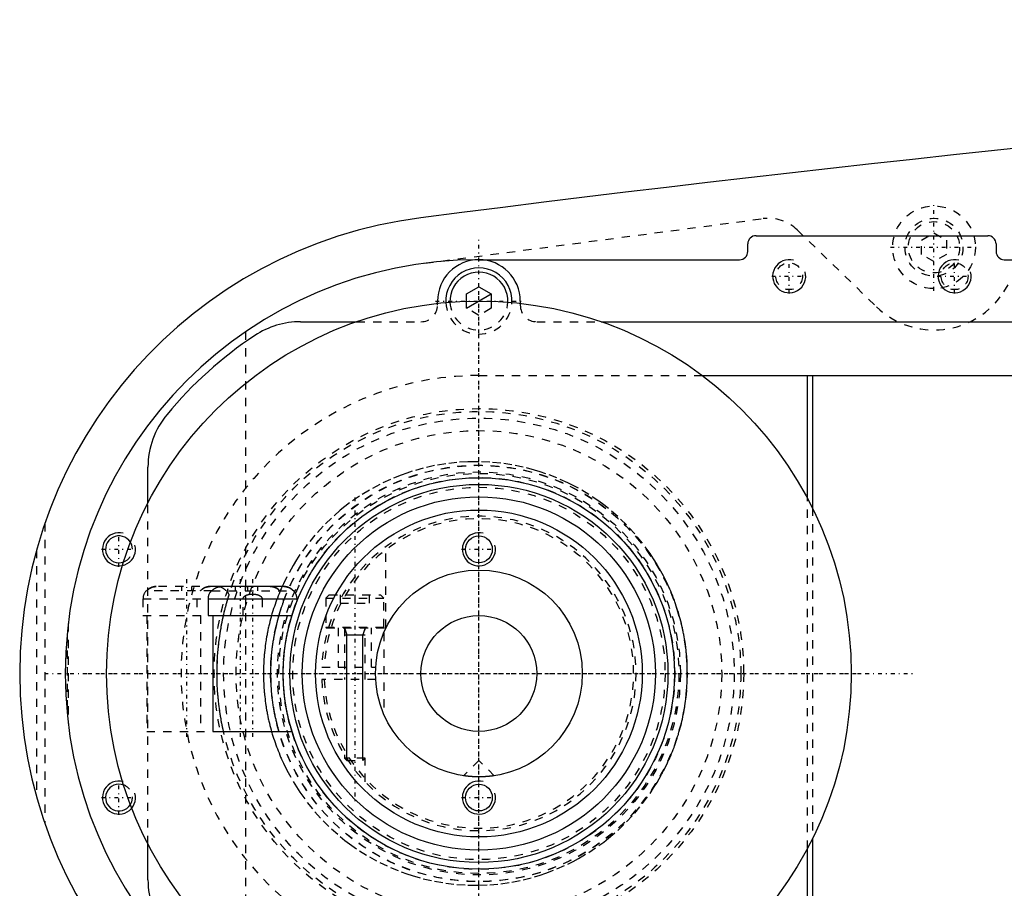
# Model space of a CAD drawing. Extents: x -1055 to 156, y -125 to 125.
# Tile 2 of 7: x -1055 to -936, y -26 to 79. Entities that reach past the tile are written whole.
import ezdxf

# ---------------------------------------------------------------- set-up
doc = ezdxf.new("R2010")
doc.units = 0
doc.linetypes.add('CENTER', pattern=[1.5, 0.45, -0.5, 0.05, -0.5])
doc.linetypes.add('DASHED', pattern=[2, 1, -1])
for name, color, linetype in [('AM_0', 7, 'CONTINUOUS'), ('AM_10', 7, 'CONTINUOUS'), ('AM_3', 7, 'DASHED'), ('AM_7', 7, 'CENTER')]:
    doc.layers.add(name, color=color, linetype=linetype)

msp = doc.modelspace()

# ---------------------------------------------------------------- linework, layer by layer
at = {"layer": 'AM_0', "color": 7, "linetype": 'CONTINUOUS'}
for p, q in [((-966.5, 52.9), (-938.5, 52.9)), ((-967.5, 51), (-967.5, 51.9)), ((-937.5, 51.9), (-937.5, 51)), ((-1000, 50), (-968.5, 50)), ((-936.5, 50), (-830, 50)), ((-1001.5, 45.87), (-1000, 46.73)), ((-1000, 46.73), (-998.5, 45.87)), ((-1001.5, 44.97), (-1001.5, 45.87)), ((-998.5, 45.87), (-998.5, 44.97)), ((-1005, 44.72), (-1005, 45)), ((-995, 45), (-995, 44.72)), ((-1021.56, 42.5), (-1014.79, 42.5)), ((-985.21, 42.5), (-867, 42.5)), ((-973, 36), (-901.33, 36)), ((-960.3, 21.18), (-960.3, 36)), ((-959.7, 36), (-959.7, 20.03)), ((-1040, 20.62), (-1040, 24.92)), ((-1032.26, 10), (-1032.34, 10)), ((-1023.58, 10.5), (-1031.12, 10.5)), ((-1022.36, 10), (-1022.44, 10)), ((-1032.73, 9), (-1032.73, 7)), ((-1032.73, 9), (-1021.98, 9)), ((-1021.98, 8.74), (-1021.98, 9)), ((-1032.73, 7), (-1022.59, 7)), ((-1032.15, 7), (-1032.15, -7)), ((-1032.15, -7), (-1022.59, -7)), ((-959.7, -20.03), (-959.7, -36)), ((-1040, -24.92), (-1040, -20.62)), ((-960.3, -36), (-960.3, -21.18))]:
    msp.add_line(p, q, dxfattribs=at)
for points in [[(-1032.26, 10, 0), (-1032.24, 10.02, 0), (-1032.21, 10.06, 0), (-1032.17, 10.1, 0), (-1032.15, 10.11, 0), (-1032.13, 10.13, 0), (-1032.08, 10.17, 0), (-1032.04, 10.2, 0), (-1031.99, 10.23, 0), (-1031.94, 10.27, 0), (-1031.89, 10.3, 0), (-1031.87, 10.31, 0), (-1031.84, 10.32, 0), (-1031.79, 10.35, 0), (-1031.74, 10.37, 0), (-1031.69, 10.39, 0), (-1031.64, 10.41, 0), (-1031.59, 10.43, 0), (-1031.56, 10.44, 0), (-1031.54, 10.44, 0), (-1031.48, 10.46, 0), (-1031.43, 10.47, 0), (-1031.4, 10.48, 0)], [(-1022.44, 10, 0), (-1022.46, 10.03, 0), (-1022.51, 10.07, 0), (-1022.56, 10.12, 0), (-1022.59, 10.14, 0), (-1022.62, 10.17, 0), (-1022.68, 10.21, 0), (-1022.74, 10.25, 0), (-1022.8, 10.29, 0), (-1022.86, 10.33, 0), (-1022.93, 10.36, 0), (-1022.96, 10.37, 0), (-1022.99, 10.38, 0), (-1023.05, 10.41, 0), (-1023.12, 10.43, 0), (-1023.19, 10.45, 0), (-1023.26, 10.47, 0), (-1023.33, 10.48, 0), (-1023.37, 10.49, 0), (-1023.41, 10.49, 0), (-1023.48, 10.5, 0), (-1023.55, 10.5, 0), (-1023.58, 10.5, 0)], [(-1023.3, 10.48, 0), (-1023.27, 10.47, 0), (-1023.22, 10.46, 0), (-1023.16, 10.44, 0), (-1023.14, 10.44, 0), (-1023.11, 10.43, 0), (-1023.06, 10.41, 0), (-1023.01, 10.39, 0), (-1022.96, 10.37, 0), (-1022.91, 10.35, 0), (-1022.86, 10.32, 0), (-1022.83, 10.31, 0), (-1022.81, 10.3, 0), (-1022.76, 10.27, 0), (-1022.71, 10.23, 0), (-1022.66, 10.2, 0), (-1022.62, 10.17, 0), (-1022.57, 10.13, 0), (-1022.55, 10.11, 0), (-1022.53, 10.1, 0), (-1022.49, 10.06, 0), (-1022.46, 10.02, 0), (-1022.44, 10, 0)], [(-1000, -12.5, 0), (-1000.01, -12.5, 0), (-1000.04, -12.5, 0), (-1000.07, -12.5, 0), (-1000.08, -12.5, 0), (-1000.1, -12.5, 0), (-1000.12, -12.5, 0), (-1000.15, -12.5, 0), (-1000.18, -12.5, 0), (-1000.2, -12.5, 0), (-1000.23, -12.5, 0), (-1000.25, -12.5, 0), (-1000.26, -12.5, 0), (-1000.29, -12.5, 0), (-1000.31, -12.5, 0), (-1000.34, -12.5, 0), (-1000.37, -12.49, 0), (-1000.4, -12.49, 0), (-1000.41, -12.49, 0), (-1000.42, -12.49, 0), (-1000.45, -12.49, 0), (-1000.48, -12.49, 0), (-1000.49, -12.49, 0), (-1000.51, -12.49, 0), (-1000.53, -12.49, 0), (-1000.56, -12.49, 0), (-1000.57, -12.49, 0), (-1000.59, -12.49, 0), (-1000.61, -12.48, 0), (-1000.64, -12.48, 0), (-1000.67, -12.48, 0), (-1000.69, -12.48, 0), (-1000.72, -12.48, 0), (-1000.73, -12.48, 0), (-1000.74, -12.48, 0), (-1000.77, -12.48, 0), (-1000.8, -12.47, 0), (-1000.82, -12.47, 0), (-1000.85, -12.47, 0), (-1000.87, -12.47, 0), (-1000.88, -12.47, 0), (-1000.9, -12.47, 0), (-1000.92, -12.47, 0), (-1000.94, -12.46, 0), (-1000.97, -12.46, 0), (-1000.99, -12.46, 0), (-1001.01, -12.46, 0), (-1001.03, -12.46, 0), (-1001.04, -12.46, 0), (-1001.06, -12.45, 0), (-1001.08, -12.45, 0), (-1001.1, -12.45, 0), (-1001.13, -12.45, 0), (-1001.15, -12.45, 0), (-1001.16, -12.45, 0), (-1001.17, -12.45, 0), (-1001.19, -12.44, 0), (-1001.21, -12.44, 0), (-1001.23, -12.44, 0), (-1001.25, -12.44, 0), (-1001.27, -12.44, 0), (-1001.28, -12.43, 0), (-1001.29, -12.43, 0), (-1001.31, -12.43, 0), (-1001.33, -12.43, 0), (-1001.34, -12.43, 0), (-1001.34, -12.43, 0), (-1001.36, -12.43, 0), (-1001.38, -12.42, 0), (-1001.39, -12.42, 0), (-1001.4, -12.42, 0), (-1001.41, -12.42, 0), (-1001.43, -12.42, 0), (-1001.45, -12.42, 0), (-1001.46, -12.41, 0), (-1001.48, -12.41, 0), (-1001.49, -12.41, 0), (-1001.5, -12.41, 0), (-1001.51, -12.41, 0), (-1001.53, -12.41, 0), (-1001.54, -12.4, 0), (-1001.56, -12.4, 0), (-1001.57, -12.4, 0), (-1001.58, -12.4, 0), (-1001.59, -12.4, 0), (-1001.6, -12.4, 0), (-1001.61, -12.4, 0), (-1001.63, -12.39, 0), (-1001.64, -12.39, 0), (-1001.65, -12.39, 0), (-1001.66, -12.39, 0), (-1001.67, -12.39, 0), (-1001.68, -12.39, 0), (-1001.69, -12.39, 0), (-1001.7, -12.38, 0), (-1001.71, -12.38, 0), (-1001.72, -12.38, 0), (-1001.73, -12.38, 0), (-1001.73, -12.38, 0), (-1001.74, -12.38, 0), (-1001.75, -12.38, 0), (-1001.76, -12.38, 0), (-1001.77, -12.37, 0), (-1001.78, -12.37, 0), (-1001.78, -12.37, 0), (-1001.78, -12.37, 0), (-1001.79, -12.37, 0), (-1001.8, -12.37, 0), (-1001.8, -12.37, 0), (-1001.81, -12.37, 0), (-1001.81, -12.37, 0), (-1001.82, -12.37, 0), (-1001.82, -12.37, 0), (-1001.82, -12.37, 0), (-1001.83, -12.37, 0), (-1001.83, -12.36, 0), (-1001.84, -12.36, 0), (-1001.84, -12.36, 0), (-1001.84, -12.36, 0), (-1001.85, -12.36, 0), (-1001.85, -12.36, 0), (-1001.85, -12.36, 0), (-1001.85, -12.36, 0), (-1001.86, -12.36, 0), (-1001.86, -12.36, 0), (-1001.86, -12.36, 0), (-1001.86, -12.36, 0), (-1001.86, -12.36, 0), (-1001.86, -12.36, 0), (-1001.86, -12.36, 0), (-1001.86, -12.36, 0)], [(-998.14, -12.36, 0), (-998.14, -12.36, 0), (-998.14, -12.36, 0), (-998.14, -12.36, 0), (-998.14, -12.36, 0), (-998.14, -12.36, 0), (-998.14, -12.36, 0), (-998.14, -12.36, 0), (-998.15, -12.36, 0), (-998.15, -12.36, 0), (-998.15, -12.36, 0), (-998.15, -12.36, 0), (-998.16, -12.36, 0), (-998.16, -12.36, 0), (-998.16, -12.36, 0), (-998.17, -12.36, 0), (-998.17, -12.37, 0), (-998.18, -12.37, 0), (-998.18, -12.37, 0), (-998.18, -12.37, 0), (-998.19, -12.37, 0), (-998.19, -12.37, 0), (-998.2, -12.37, 0), (-998.2, -12.37, 0), (-998.21, -12.37, 0), (-998.22, -12.37, 0), (-998.22, -12.37, 0), (-998.22, -12.37, 0), (-998.23, -12.37, 0), (-998.24, -12.38, 0), (-998.25, -12.38, 0), (-998.26, -12.38, 0), (-998.27, -12.38, 0), (-998.27, -12.38, 0), (-998.28, -12.38, 0), (-998.29, -12.38, 0), (-998.3, -12.38, 0), (-998.31, -12.39, 0), (-998.32, -12.39, 0), (-998.33, -12.39, 0), (-998.34, -12.39, 0), (-998.35, -12.39, 0), (-998.36, -12.39, 0), (-998.37, -12.39, 0), (-998.39, -12.4, 0), (-998.4, -12.4, 0), (-998.41, -12.4, 0), (-998.42, -12.4, 0), (-998.43, -12.4, 0), (-998.44, -12.4, 0), (-998.46, -12.4, 0), (-998.47, -12.41, 0), (-998.49, -12.41, 0), (-998.5, -12.41, 0), (-998.51, -12.41, 0), (-998.52, -12.41, 0), (-998.54, -12.41, 0), (-998.55, -12.42, 0), (-998.57, -12.42, 0), (-998.59, -12.42, 0), (-998.6, -12.42, 0), (-998.61, -12.42, 0), (-998.62, -12.42, 0), (-998.64, -12.43, 0), (-998.66, -12.43, 0), (-998.66, -12.43, 0), (-998.67, -12.43, 0), (-998.69, -12.43, 0), (-998.71, -12.43, 0), (-998.72, -12.43, 0), (-998.73, -12.44, 0), (-998.75, -12.44, 0), (-998.77, -12.44, 0), (-998.79, -12.44, 0), (-998.81, -12.44, 0), (-998.83, -12.45, 0), (-998.84, -12.45, 0), (-998.85, -12.45, 0), (-998.87, -12.45, 0), (-998.9, -12.45, 0), (-998.92, -12.45, 0), (-998.94, -12.45, 0), (-998.96, -12.46, 0), (-998.97, -12.46, 0), (-998.99, -12.46, 0), (-999.01, -12.46, 0), (-999.03, -12.46, 0), (-999.06, -12.46, 0), (-999.08, -12.47, 0), (-999.1, -12.47, 0), (-999.12, -12.47, 0), (-999.13, -12.47, 0), (-999.15, -12.47, 0), (-999.18, -12.47, 0), (-999.2, -12.47, 0), (-999.23, -12.48, 0), (-999.26, -12.48, 0), (-999.27, -12.48, 0), (-999.28, -12.48, 0), (-999.31, -12.48, 0), (-999.33, -12.48, 0), (-999.36, -12.48, 0), (-999.39, -12.48, 0), (-999.41, -12.49, 0), (-999.43, -12.49, 0), (-999.44, -12.49, 0), (-999.47, -12.49, 0), (-999.49, -12.49, 0), (-999.51, -12.49, 0), (-999.52, -12.49, 0), (-999.55, -12.49, 0), (-999.58, -12.49, 0), (-999.59, -12.49, 0), (-999.6, -12.49, 0), (-999.63, -12.49, 0), (-999.66, -12.5, 0), (-999.69, -12.5, 0), (-999.71, -12.5, 0), (-999.74, -12.5, 0), (-999.75, -12.5, 0), (-999.77, -12.5, 0), (-999.8, -12.5, 0), (-999.82, -12.5, 0), (-999.85, -12.5, 0), (-999.88, -12.5, 0), (-999.9, -12.5, 0), (-999.92, -12.5, 0), (-999.93, -12.5, 0), (-999.96, -12.5, 0), (-999.99, -12.5, 0), (-1000, -12.5, 0)]]:
    msp.add_polyline3d(points, dxfattribs=at)
for centre, radius in [((-1000, 0), 45), ((-1000, 0), 23.65), ((-1000, 0), 22.85), ((-1000, 0), 21.35), ((-1000, 0), 19.75), ((-1000, 15), 1.62), ((-1000, 0), 12.5), ((-1000, 0), 7), ((-1000, -15), 1.62)]:
    msp.add_circle(centre, radius, dxfattribs=at)
for centre, radius, start, end in [((-623.05, -2920.27), 3000, 91.26165, 97.35313), ((-1000, 0), 55.5, 97.2532, 262.7468), ((-966.5, 51.9), 1, 90, 180), ((-938.5, 51.9), 1, 0, 90), ((-1000, 0), 50, 90, 270), ((-1000, 45), 5, 0, 180), ((-968.5, 51), 1, 270, 0), ((-936.5, 51), 1, 180, 270), ((-1000, 45), 4, 357.4527, 182.5473), ((-1000, 45), 3.5, 357.7713, 182.2287), ((-1021.56, 32.5), 10, 90, 123.5573), ((-1000, 0), 49, 123.5573, 140.2849), ((-1030, 24.92), 10, 140.2849, 180), ((-1043.5, 15), 1.62, 31.4794, 290.4694), ((-1031.23, 9), 1.5, 138.1897, 180), ((-1023.48, 9), 1.5, 0, 41.8103), ((-1043.5, -15), 1.62, 69.5306, 328.5206), ((-1030, -24.92), 10, 180, 219.7151)]:
    msp.add_arc(centre, radius, start, end, dxfattribs=at)
at = {"layer": 'AM_10', "color": 7, "linetype": 'CONTINUOUS'}
for p, q in [((-1001.5, 44.13), (-998.5, 45.87)), ((-1016.25, 5.5), (-1015.97, 4.65)), ((-1013.75, 5.5), (-1014.03, 4.65)), ((-1016.25, 4.65), (-1013.75, 4.65)), ((-1015.97, -10.5), (-1015.97, 4.65)), ((-1014.03, -10.5), (-1014.03, 4.65))]:
    msp.add_line(p, q, dxfattribs=at)
for centre in [(-962.5, 48), (-942.5, 48), (-1043.5, 15), (-1000, 15), (-1043.5, -15), (-1000, -15)]:
    msp.add_arc(centre, 2, 75, 15, dxfattribs=at)
at = {"layer": 'AM_3', "color": 6, "linetype": 'DASHED'}
for p, q in [((-936.56, 46.13), (-929.22, 57.68)), ((-1006.53, 49.57), (-965.65, 54.96)), ((-961.52, 53.59), (-951.96, 44.32)), ((-946.5, 52.37), (-945, 53.23)), ((-946.5, 50.63), (-946.5, 52.37)), ((-945, 53.23), (-943.5, 52.37)), ((-943.5, 52.37), (-943.5, 50.63)), ((-945, 49.77), (-946.5, 50.63)), ((-943.5, 50.63), (-945, 49.77)), ((-1005, 44.5), (-1005, 44.72)), ((-1001.5, 44.13), (-1001.5, 44.97)), ((-1000, 43.27), (-1001.5, 44.13)), ((-998.5, 44.13), (-1000, 43.27)), ((-998.5, 44.97), (-998.5, 44.13)), ((-995, 44.72), (-995, 44.5)), ((-1014.79, 42.5), (-1007, 42.5)), ((-993, 42.5), (-985.21, 42.5)), ((-1028.19, 41.3), (-1028.19, -41.3)), ((-1000, 36), (-973, 36)), ((-1040, -20.62), (-1040, 20.62)), ((-960.3, -21.18), (-960.3, 21.18)), ((-959.7, 20.03), (-959.7, -20.03)), ((-1052.45, 18.15), (-1052.45, -18.15)), ((-1053.45, 14.95), (-1053.45, -14.95)), ((-1011.25, 5.5), (-1011.25, 15.31)), ((-1032.26, 10), (-1040.22, 10)), ((-1031.71, 10.5), (-1038.99, 10.5)), ((-1035.95, 10.5), (-1035.95, 10)), ((-1034.75, 10.5), (-1034.75, 10)), ((-1032.26, 10), (-1022.44, 10)), ((-1031.12, 10.5), (-1031.71, 10.5)), ((-1029.45, 10.5), (-1029.45, 10)), ((-1028.25, 10.5), (-1028.25, 10)), ((-1027.95, 10.5), (-1027.95, 10)), ((-1026.75, 10.5), (-1026.75, 10)), ((-1025.21, 10.5), (-1025.17, 10.5)), ((-1025.21, 10.5), (-1025.17, 10.5)), ((-1040.6, 9), (-1040.6, 7)), ((-1040.6, 9), (-1032.73, 9)), ((-1034.1, 9), (-1034.1, 7)), ((-1030.34, 9), (-1030.19, 9.51)), ((-1028.5, 7), (-1028.5, 9)), ((-1026.2, 9), (-1026.2, 7)), ((-1023.6, 8.69), (-1023.6, 9)), ((-1018.1, 9.5), (-1018.5, 9.1)), ((-1018.5, 9.1), (-1018.5, 5.6)), ((-1018.5, 9.1), (-1011.5, 9.1)), ((-1018.1, 9.5), (-1011.9, 9.5)), ((-1016.75, 9.5), (-1016.75, 8.5)), ((-1016.75, 8.5), (-1013.25, 8.5)), ((-1015, 9.5), (-1015, 8.5)), ((-1013.25, 9.5), (-1013.25, 8.5)), ((-1011.5, 9.1), (-1011.9, 9.5)), ((-1011.5, 5.6), (-1011.5, 9.1)), ((-1049.63, 6.05), (-1049.63, -6.05)), ((-1040.6, 7), (-1032.73, 7)), ((-1040.15, 7), (-1040.15, -7)), ((-1033.65, 7), (-1033.65, -7)), ((-1018.5, 5.6), (-1011.5, 5.6)), ((-1018.4, 5.5), (-1011.25, 5.5)), ((-1017, 5.5), (-1017, 0.75)), ((-1016.25, 5.5), (-1016.25, -0.75)), ((-1013.75, -0.75), (-1013.75, 5.5)), ((-1013, 0.75), (-1013, 5.5)), ((-1011.5, 4.9), (-1011.5, -4.9)), ((-1049.77, 4.76), (-1049.77, -4.76)), ((-1018.99, 0.75), (-1012.48, 0.75)), ((-1012.48, -0.75), (-1018.99, -0.75)), ((-1040.15, -7), (-1032.15, -7)), ((-1016.25, -9.85), (-1016.25, -10.22)), ((-1016.25, -10.22), (-1015.97, -10.5)), ((-1013.75, -10.22), (-1016.25, -10.22)), ((-1015.97, -10.5), (-1014.03, -10.5)), ((-1014.03, -10.5), (-1013.75, -10.22)), ((-1013.75, -13.11), (-1013.75, -10.22)), ((-1000, -10.5), (-1001.86, -12.36)), ((-998.14, -12.36), (-1000, -10.5))]:
    msp.add_line(p, q, dxfattribs=at)
for points in [[(-974.81, 0, 0), (-974.81, 0.13, 0), (-974.81, 0.4, 0), (-974.82, 0.66, 0), (-974.82, 0.8, 0), (-974.83, 0.93, 0), (-974.84, 1.2, 0), (-974.85, 1.47, 0), (-974.87, 1.74, 0), (-974.89, 2.01, 0), (-974.91, 2.28, 0), (-974.92, 2.41, 0), (-974.94, 2.55, 0), (-974.97, 2.82, 0), (-975, 3.09, 0), (-975.03, 3.36, 0), (-975.07, 3.63, 0), (-975.11, 3.9, 0), (-975.13, 4.03, 0), (-975.15, 4.17, 0), (-975.2, 4.44, 0), (-975.25, 4.7, 0), (-975.27, 4.84, 0), (-975.3, 4.97, 0), (-975.35, 5.24, 0), (-975.41, 5.51, 0), (-975.44, 5.64, 0), (-975.47, 5.78, 0), (-975.53, 6.05, 0), (-975.6, 6.31, 0), (-975.67, 6.58, 0), (-975.74, 6.84, 0), (-975.82, 7.11, 0), (-975.86, 7.24, 0), (-975.89, 7.37, 0), (-975.98, 7.63, 0), (-976.06, 7.89, 0), (-976.14, 8.15, 0), (-976.23, 8.41, 0), (-976.32, 8.67, 0), (-976.37, 8.8, 0), (-976.42, 8.93, 0), (-976.52, 9.18, 0), (-976.61, 9.44, 0), (-976.72, 9.69, 0), (-976.82, 9.94, 0), (-976.93, 10.19, 0), (-976.98, 10.32, 0), (-977.04, 10.44, 0), (-977.15, 10.69, 0), (-977.26, 10.93, 0), (-977.68, 11.78, 0), (-978.46, 13.17, 0), (-978.88, 13.84, 0), (-979.31, 14.49, 0), (-980.22, 15.73, 0), (-981.17, 16.88, 0), (-982.17, 17.95, 0), (-983.22, 18.96, 0), (-984.34, 19.92, 0), (-984.91, 20.37, 0), (-985.5, 20.8, 0), (-986.72, 21.62, 0), (-987.97, 22.37, 0), (-988.61, 22.71, 0), (-989.26, 23.04, 0), (-990.58, 23.63, 0), (-991.92, 24.14, 0), (-992.6, 24.37, 0), (-993.27, 24.58, 0), (-994.64, 24.93, 0), (-996, 25.21, 0), (-997.35, 25.41, 0), (-998.69, 25.54, 0), (-1000.01, 25.59, 0), (-1000.67, 25.59, 0), (-1001.33, 25.58, 0), (-1002.66, 25.5, 0), (-1004.01, 25.34, 0), (-1005.36, 25.11, 0), (-1006.72, 24.81, 0), (-1008.06, 24.43, 0), (-1008.73, 24.21, 0), (-1009.39, 23.98, 0), (-1010.7, 23.44, 0), (-1011.98, 22.84, 0), (-1013.24, 22.16, 0), (-1014.45, 21.42, 0), (-1015.62, 20.6, 0), (-1016.19, 20.17, 0), (-1016.75, 19.72, 0), (-1017.82, 18.78, 0), (-1018.84, 17.79, 0), (-1019.81, 16.73, 0), (-1020.74, 15.59, 0), (-1021.63, 14.36, 0), (-1022.05, 13.72, 0), (-1022.46, 13.05, 0), (-1023.22, 11.67, 0), (-1023.63, 10.84, 0), (-1023.74, 10.6, 0), (-1023.85, 10.35, 0), (-1023.9, 10.23, 0), (-1023.96, 10.11, 0), (-1024.06, 9.86, 0), (-1024.16, 9.61, 0), (-1024.26, 9.36, 0), (-1024.36, 9.11, 0), (-1024.46, 8.86, 0), (-1024.5, 8.73, 0), (-1024.55, 8.61, 0), (-1024.64, 8.35, 0), (-1024.72, 8.1, 0), (-1024.81, 7.84, 0), (-1024.89, 7.58, 0), (-1024.97, 7.32, 0), (-1025.01, 7.19, 0), (-1025.05, 7.06, 0), (-1025.12, 6.8, 0), (-1025.19, 6.54, 0), (-1025.26, 6.27, 0), (-1025.32, 6.01, 0), (-1025.39, 5.75, 0), (-1025.42, 5.61, 0), (-1025.45, 5.48, 0), (-1025.5, 5.22, 0), (-1025.56, 4.95, 0), (-1025.58, 4.82, 0), (-1025.61, 4.68, 0), (-1025.66, 4.42, 0), (-1025.7, 4.15, 0), (-1025.72, 4.01, 0), (-1025.74, 3.88, 0), (-1025.78, 3.61, 0), (-1025.82, 3.34, 0), (-1025.85, 3.08, 0), (-1025.89, 2.81, 0), (-1025.91, 2.54, 0), (-1025.93, 2.4, 0), (-1025.94, 2.27, 0), (-1025.96, 2, 0), (-1025.98, 1.73, 0), (-1026, 1.47, 0), (-1026.01, 1.2, 0), (-1026.02, 0.93, 0), (-1026.03, 0.8, 0), (-1026.03, 0.66, 0), (-1026.04, 0.4, 0), (-1026.04, 0.13, 0), (-1026.04, 0, 0), (-1026.04, -0.13, 0), (-1026.04, -0.4, 0), (-1026.03, -0.66, 0), (-1026.03, -0.8, 0), (-1026.02, -0.93, 0), (-1026.01, -1.2, 0), (-1026, -1.47, 0), (-1025.98, -1.73, 0), (-1025.96, -2, 0), (-1025.94, -2.27, 0), (-1025.93, -2.4, 0), (-1025.91, -2.54, 0), (-1025.89, -2.81, 0), (-1025.85, -3.08, 0), (-1025.82, -3.34, 0), (-1025.78, -3.61, 0), (-1025.74, -3.88, 0), (-1025.72, -4.01, 0), (-1025.7, -4.15, 0), (-1025.66, -4.42, 0), (-1025.61, -4.68, 0), (-1025.58, -4.82, 0), (-1025.56, -4.95, 0), (-1025.5, -5.22, 0), (-1025.45, -5.48, 0), (-1025.42, -5.61, 0), (-1025.39, -5.75, 0), (-1025.32, -6.01, 0), (-1025.26, -6.27, 0), (-1025.19, -6.54, 0), (-1025.12, -6.8, 0), (-1025.05, -7.06, 0), (-1025.01, -7.19, 0), (-1024.97, -7.32, 0), (-1024.89, -7.58, 0), (-1024.81, -7.84, 0), (-1024.72, -8.1, 0), (-1024.64, -8.35, 0), (-1024.55, -8.61, 0), (-1024.5, -8.73, 0), (-1024.46, -8.86, 0), (-1024.36, -9.11, 0), (-1024.26, -9.36, 0), (-1024.16, -9.61, 0), (-1024.06, -9.86, 0), (-1023.96, -10.11, 0), (-1023.9, -10.23, 0), (-1023.85, -10.35, 0), (-1023.74, -10.6, 0), (-1023.63, -10.84, 0), (-1023.22, -11.67, 0), (-1022.46, -13.05, 0), (-1022.05, -13.72, 0), (-1021.63, -14.36, 0), (-1020.74, -15.59, 0), (-1019.81, -16.73, 0), (-1018.84, -17.79, 0), (-1017.82, -18.78, 0), (-1016.75, -19.72, 0), (-1016.19, -20.17, 0), (-1015.62, -20.6, 0), (-1014.45, -21.42, 0), (-1013.24, -22.16, 0), (-1011.98, -22.84, 0), (-1010.7, -23.44, 0), (-1009.39, -23.98, 0), (-1008.73, -24.21, 0), (-1008.06, -24.43, 0), (-1006.72, -24.81, 0), (-1005.36, -25.11, 0), (-1004.01, -25.34, 0), (-1002.66, -25.5, 0), (-1001.33, -25.58, 0), (-1000.67, -25.59, 0), (-1000.01, -25.59, 0), (-998.69, -25.54, 0), (-997.35, -25.41, 0), (-996, -25.21, 0), (-994.64, -24.93, 0), (-993.27, -24.58, 0), (-992.6, -24.37, 0), (-991.92, -24.14, 0), (-990.58, -23.63, 0), (-989.26, -23.04, 0), (-988.61, -22.71, 0), (-987.97, -22.37, 0), (-986.72, -21.62, 0), (-985.5, -20.8, 0), (-984.91, -20.37, 0), (-984.34, -19.92, 0), (-983.22, -18.96, 0), (-982.17, -17.95, 0), (-981.17, -16.88, 0), (-980.22, -15.73, 0), (-979.31, -14.49, 0), (-978.88, -13.84, 0), (-978.46, -13.17, 0), (-977.68, -11.78, 0), (-977.26, -10.93, 0), (-977.15, -10.69, 0), (-977.04, -10.44, 0), (-976.98, -10.32, 0), (-976.93, -10.19, 0), (-976.82, -9.94, 0), (-976.72, -9.69, 0), (-976.61, -9.44, 0), (-976.52, -9.18, 0), (-976.42, -8.93, 0), (-976.37, -8.8, 0), (-976.32, -8.67, 0), (-976.23, -8.41, 0), (-976.14, -8.15, 0), (-976.06, -7.89, 0), (-975.98, -7.63, 0), (-975.89, -7.37, 0), (-975.86, -7.24, 0), (-975.82, -7.11, 0), (-975.74, -6.84, 0), (-975.67, -6.58, 0), (-975.6, -6.31, 0), (-975.53, -6.05, 0), (-975.47, -5.78, 0), (-975.44, -5.64, 0), (-975.41, -5.51, 0), (-975.35, -5.24, 0), (-975.3, -4.97, 0), (-975.27, -4.84, 0), (-975.25, -4.7, 0), (-975.2, -4.44, 0), (-975.15, -4.17, 0), (-975.13, -4.03, 0), (-975.11, -3.9, 0), (-975.07, -3.63, 0), (-975.03, -3.36, 0), (-975, -3.09, 0), (-974.97, -2.82, 0), (-974.94, -2.55, 0), (-974.92, -2.41, 0), (-974.91, -2.28, 0), (-974.89, -2.01, 0), (-974.87, -1.74, 0), (-974.85, -1.47, 0), (-974.84, -1.2, 0), (-974.83, -0.93, 0), (-974.82, -0.8, 0), (-974.82, -0.66, 0), (-974.81, -0.4, 0), (-974.81, -0.13, 0), (-974.81, 0, 0)], [(-1038.99, 10.5, 0), (-1039.02, 10.5, 0), (-1039.09, 10.5, 0), (-1039.17, 10.49, 0), (-1039.2, 10.49, 0), (-1039.24, 10.48, 0), (-1039.31, 10.47, 0), (-1039.38, 10.45, 0), (-1039.45, 10.43, 0), (-1039.52, 10.41, 0), (-1039.58, 10.38, 0), (-1039.62, 10.37, 0), (-1039.65, 10.36, 0), (-1039.71, 10.33, 0), (-1039.77, 10.29, 0), (-1039.84, 10.25, 0), (-1039.9, 10.21, 0), (-1039.96, 10.17, 0), (-1039.98, 10.14, 0), (-1040.01, 10.12, 0), (-1040.06, 10.07, 0), (-1040.11, 10.03, 0), (-1040.13, 10, 0)], [(-1040.13, 10, 0), (-1040.13, 10.01, 0), (-1040.11, 10.02, 0), (-1040.1, 10.04, 0), (-1040.09, 10.04, 0), (-1040.09, 10.05, 0), (-1040.07, 10.06, 0), (-1040.06, 10.08, 0), (-1040.05, 10.09, 0), (-1040.03, 10.1, 0), (-1040.02, 10.12, 0), (-1040.01, 10.12, 0), (-1040, 10.13, 0), (-1039.99, 10.14, 0), (-1039.97, 10.15, 0), (-1039.95, 10.17, 0), (-1039.94, 10.18, 0), (-1039.92, 10.19, 0), (-1039.91, 10.2, 0), (-1039.91, 10.2, 0), (-1039.89, 10.22, 0), (-1039.87, 10.23, 0), (-1039.86, 10.23, 0)], [(-1039.86, 10.23, 0), (-1039.85, 10.24, 0), (-1039.82, 10.26, 0), (-1039.8, 10.28, 0), (-1039.78, 10.29, 0), (-1039.77, 10.29, 0), (-1039.74, 10.31, 0), (-1039.71, 10.32, 0), (-1039.68, 10.34, 0), (-1039.66, 10.35, 0), (-1039.63, 10.36, 0), (-1039.62, 10.37, 0), (-1039.6, 10.38, 0), (-1039.57, 10.39, 0), (-1039.55, 10.4, 0), (-1039.52, 10.41, 0), (-1039.49, 10.42, 0), (-1039.46, 10.43, 0), (-1039.44, 10.43, 0), (-1039.43, 10.44, 0), (-1039.4, 10.45, 0), (-1039.37, 10.45, 0), (-1039.35, 10.46, 0)], [(-1039.35, 10.46, 0), (-1039.34, 10.46, 0), (-1039.32, 10.47, 0), (-1039.3, 10.47, 0), (-1039.29, 10.47, 0), (-1039.28, 10.47, 0), (-1039.26, 10.48, 0), (-1039.24, 10.48, 0), (-1039.22, 10.48, 0), (-1039.2, 10.49, 0), (-1039.18, 10.49, 0), (-1039.17, 10.49, 0), (-1039.16, 10.49, 0), (-1039.14, 10.49, 0), (-1039.12, 10.49, 0), (-1039.1, 10.5, 0), (-1039.08, 10.5, 0), (-1039.06, 10.5, 0), (-1039.05, 10.5, 0), (-1039.04, 10.5, 0), (-1039.02, 10.5, 0), (-1039, 10.5, 0), (-1038.99, 10.5, 0)], [(-1032.49, 10.5, 0), (-1032.52, 10.5, 0), (-1032.59, 10.5, 0), (-1032.67, 10.49, 0), (-1032.7, 10.49, 0), (-1032.74, 10.48, 0), (-1032.81, 10.47, 0), (-1032.88, 10.45, 0), (-1032.95, 10.43, 0), (-1033.02, 10.41, 0), (-1033.08, 10.38, 0), (-1033.12, 10.37, 0), (-1033.15, 10.36, 0), (-1033.21, 10.33, 0), (-1033.27, 10.29, 0), (-1033.34, 10.25, 0), (-1033.4, 10.21, 0), (-1033.46, 10.17, 0), (-1033.48, 10.14, 0), (-1033.51, 10.12, 0), (-1033.56, 10.07, 0), (-1033.61, 10.03, 0), (-1033.63, 10, 0)], [(-1032.49, 10.5, 0), (-1032.52, 10.5, 0), (-1032.59, 10.5, 0), (-1032.67, 10.49, 0), (-1032.7, 10.49, 0), (-1032.74, 10.48, 0), (-1032.81, 10.47, 0), (-1032.88, 10.45, 0), (-1032.95, 10.43, 0), (-1033.02, 10.41, 0), (-1033.08, 10.38, 0), (-1033.12, 10.37, 0), (-1033.15, 10.36, 0), (-1033.21, 10.33, 0), (-1033.27, 10.29, 0), (-1033.34, 10.25, 0), (-1033.4, 10.21, 0), (-1033.46, 10.17, 0), (-1033.48, 10.14, 0), (-1033.51, 10.12, 0), (-1033.56, 10.07, 0), (-1033.61, 10.03, 0), (-1033.63, 10, 0)], [(-1033.63, 10, 0), (-1033.61, 10.03, 0), (-1033.56, 10.07, 0), (-1033.51, 10.12, 0), (-1033.48, 10.14, 0), (-1033.46, 10.17, 0), (-1033.4, 10.21, 0), (-1033.34, 10.25, 0), (-1033.27, 10.29, 0), (-1033.21, 10.33, 0), (-1033.15, 10.36, 0), (-1033.12, 10.37, 0), (-1033.08, 10.38, 0), (-1033.02, 10.41, 0), (-1032.95, 10.43, 0), (-1032.88, 10.45, 0), (-1032.81, 10.47, 0), (-1032.74, 10.48, 0), (-1032.7, 10.49, 0), (-1032.67, 10.49, 0), (-1032.59, 10.5, 0), (-1032.52, 10.5, 0), (-1032.49, 10.5, 0)], [(-1033.63, 10, 0), (-1033.63, 10.01, 0), (-1033.61, 10.02, 0), (-1033.6, 10.04, 0), (-1033.59, 10.04, 0), (-1033.59, 10.05, 0), (-1033.57, 10.06, 0), (-1033.56, 10.08, 0), (-1033.55, 10.09, 0), (-1033.53, 10.1, 0), (-1033.52, 10.12, 0), (-1033.51, 10.12, 0), (-1033.5, 10.13, 0), (-1033.49, 10.14, 0), (-1033.47, 10.15, 0), (-1033.45, 10.17, 0), (-1033.44, 10.18, 0), (-1033.42, 10.19, 0), (-1033.41, 10.2, 0), (-1033.41, 10.2, 0), (-1033.39, 10.22, 0), (-1033.37, 10.23, 0), (-1033.36, 10.23, 0)], [(-1033.36, 10.23, 0), (-1033.34, 10.25, 0), (-1033.3, 10.28, 0), (-1033.25, 10.3, 0), (-1033.23, 10.32, 0), (-1033.21, 10.33, 0), (-1033.16, 10.35, 0), (-1033.11, 10.37, 0), (-1033.07, 10.39, 0), (-1033.02, 10.41, 0), (-1032.97, 10.42, 0), (-1032.95, 10.43, 0), (-1032.92, 10.44, 0), (-1032.87, 10.45, 0), (-1032.82, 10.46, 0), (-1032.77, 10.47, 0), (-1032.72, 10.48, 0), (-1032.67, 10.49, 0), (-1032.64, 10.49, 0), (-1032.62, 10.5, 0), (-1032.56, 10.5, 0), (-1032.51, 10.5, 0), (-1032.49, 10.5, 0)], [(-1031.71, 10.5, 0), (-1031.66, 10.5, 0), (-1031.56, 10.49, 0), (-1031.46, 10.48, 0), (-1031.41, 10.47, 0)], [(-1030.57, 10, 0), (-1030.58, 10.02, 0), (-1030.62, 10.06, 0), (-1030.66, 10.09, 0), (-1030.68, 10.11, 0), (-1030.7, 10.13, 0), (-1030.74, 10.16, 0), (-1030.79, 10.2, 0), (-1030.83, 10.23, 0), (-1030.88, 10.26, 0), (-1030.93, 10.29, 0), (-1030.95, 10.31, 0), (-1030.98, 10.32, 0), (-1031.03, 10.34, 0), (-1031.08, 10.37, 0), (-1031.12, 10.39, 0), (-1031.17, 10.41, 0), (-1031.22, 10.42, 0), (-1031.25, 10.43, 0), (-1031.28, 10.44, 0), (-1031.33, 10.45, 0), (-1031.39, 10.47, 0), (-1031.41, 10.47, 0)], [(-1031.4, 10.48, 0), (-1031.35, 10.48, 0), (-1031.26, 10.49, 0), (-1031.16, 10.5, 0), (-1031.12, 10.5, 0)], [(-1028.5, 9, 0), (-1028.5, 9, 0), (-1028.5, 9.01, 0), (-1028.5, 9.01, 0), (-1028.5, 9.01, 0), (-1028.5, 9.01, 0), (-1028.5, 9.02, 0), (-1028.5, 9.02, 0), (-1028.5, 9.03, 0), (-1028.5, 9.03, 0), (-1028.5, 9.04, 0), (-1028.5, 9.04, 0), (-1028.5, 9.04, 0), (-1028.5, 9.05, 0), (-1028.5, 9.05, 0), (-1028.5, 9.05, 0), (-1028.5, 9.06, 0), (-1028.5, 9.06, 0), (-1028.5, 9.07, 0), (-1028.5, 9.07, 0), (-1028.49, 9.07, 0), (-1028.49, 9.08, 0), (-1028.49, 9.08, 0), (-1028.49, 9.08, 0), (-1028.49, 9.08, 0), (-1028.49, 9.09, 0), (-1028.49, 9.09, 0), (-1028.49, 9.09, 0), (-1028.49, 9.1, 0), (-1028.49, 9.1, 0), (-1028.48, 9.12, 0), (-1028.47, 9.14, 0), (-1028.46, 9.16, 0), (-1028.45, 9.19, 0), (-1028.43, 9.21, 0), (-1028.42, 9.22, 0), (-1028.42, 9.23, 0), (-1028.4, 9.25, 0), (-1028.38, 9.27, 0), (-1028.37, 9.29, 0), (-1028.35, 9.3, 0), (-1028.33, 9.32, 0), (-1028.32, 9.33, 0), (-1028.3, 9.34, 0), (-1028.28, 9.36, 0), (-1028.26, 9.37, 0), (-1028.25, 9.38, 0), (-1028.24, 9.39, 0), (-1028.22, 9.4, 0), (-1028.19, 9.41, 0), (-1028.18, 9.42, 0), (-1028.17, 9.42, 0), (-1028.15, 9.43, 0), (-1028.13, 9.45, 0), (-1028.1, 9.46, 0), (-1028.08, 9.47, 0), (-1028.06, 9.48, 0), (-1028.05, 9.48, 0), (-1028.03, 9.49, 0), (-1028.01, 9.49, 0), (-1027.98, 9.5, 0), (-1027.96, 9.51, 0), (-1027.93, 9.52, 0), (-1027.91, 9.53, 0), (-1027.9, 9.53, 0), (-1027.88, 9.53, 0), (-1027.86, 9.54, 0), (-1027.83, 9.55, 0), (-1027.81, 9.55, 0), (-1027.78, 9.56, 0), (-1027.75, 9.56, 0), (-1027.74, 9.57, 0), (-1027.73, 9.57, 0), (-1027.7, 9.57, 0), (-1027.67, 9.58, 0), (-1027.65, 9.58, 0), (-1027.62, 9.58, 0), (-1027.59, 9.59, 0), (-1027.58, 9.59, 0), (-1027.57, 9.59, 0), (-1027.54, 9.59, 0), (-1027.52, 9.59, 0), (-1027.43, 9.6, 0), (-1027.35, 9.6, 0), (-1027.27, 9.6, 0), (-1027.18, 9.59, 0), (-1027.16, 9.59, 0), (-1027.13, 9.59, 0), (-1027.12, 9.59, 0), (-1027.11, 9.59, 0), (-1027.08, 9.58, 0), (-1027.05, 9.58, 0), (-1027.03, 9.58, 0), (-1027, 9.57, 0), (-1026.97, 9.57, 0), (-1026.96, 9.57, 0), (-1026.95, 9.56, 0), (-1026.92, 9.56, 0), (-1026.89, 9.55, 0), (-1026.87, 9.55, 0), (-1026.84, 9.54, 0), (-1026.82, 9.53, 0), (-1026.8, 9.53, 0), (-1026.79, 9.53, 0), (-1026.77, 9.52, 0), (-1026.74, 9.51, 0), (-1026.72, 9.5, 0), (-1026.69, 9.49, 0), (-1026.67, 9.49, 0), (-1026.65, 9.48, 0), (-1026.64, 9.48, 0), (-1026.62, 9.47, 0), (-1026.6, 9.46, 0), (-1026.57, 9.45, 0), (-1026.55, 9.43, 0), (-1026.53, 9.42, 0), (-1026.52, 9.42, 0), (-1026.51, 9.41, 0), (-1026.48, 9.4, 0), (-1026.46, 9.39, 0), (-1026.45, 9.38, 0), (-1026.44, 9.37, 0), (-1026.42, 9.36, 0), (-1026.4, 9.34, 0), (-1026.38, 9.33, 0), (-1026.37, 9.32, 0), (-1026.35, 9.3, 0), (-1026.33, 9.29, 0), (-1026.32, 9.27, 0), (-1026.3, 9.25, 0), (-1026.28, 9.23, 0), (-1026.28, 9.22, 0), (-1026.27, 9.21, 0), (-1026.25, 9.19, 0), (-1026.24, 9.16, 0), (-1026.23, 9.14, 0), (-1026.22, 9.13, 0), (-1026.22, 9.12, 0), (-1026.22, 9.12, 0), (-1026.22, 9.12, 0), (-1026.22, 9.11, 0), (-1026.22, 9.11, 0), (-1026.22, 9.11, 0), (-1026.21, 9.1, 0), (-1026.21, 9.1, 0), (-1026.21, 9.09, 0), (-1026.21, 9.09, 0), (-1026.21, 9.09, 0), (-1026.21, 9.08, 0), (-1026.21, 9.08, 0), (-1026.21, 9.08, 0), (-1026.21, 9.08, 0), (-1026.21, 9.07, 0), (-1026.2, 9.07, 0), (-1026.2, 9.07, 0), (-1026.2, 9.06, 0), (-1026.2, 9.06, 0), (-1026.2, 9.05, 0), (-1026.2, 9.05, 0), (-1026.2, 9.05, 0), (-1026.2, 9.04, 0), (-1026.2, 9.04, 0), (-1026.2, 9.04, 0), (-1026.2, 9.03, 0), (-1026.2, 9.03, 0), (-1026.2, 9.02, 0), (-1026.2, 9.02, 0), (-1026.2, 9.01, 0), (-1026.2, 9.01, 0), (-1026.2, 9.01, 0), (-1026.2, 9.01, 0), (-1026.2, 9, 0), (-1026.2, 9, 0)], [(-1024.07, 10, 0), (-1024.09, 10.03, 0), (-1024.14, 10.07, 0), (-1024.19, 10.12, 0), (-1024.22, 10.14, 0), (-1024.24, 10.17, 0), (-1024.3, 10.21, 0), (-1024.36, 10.25, 0), (-1024.43, 10.29, 0), (-1024.49, 10.33, 0), (-1024.55, 10.36, 0), (-1024.58, 10.37, 0), (-1024.62, 10.38, 0), (-1024.68, 10.41, 0), (-1024.75, 10.43, 0), (-1024.82, 10.45, 0), (-1024.89, 10.47, 0), (-1024.96, 10.48, 0), (-1025, 10.49, 0), (-1025.03, 10.49, 0), (-1025.11, 10.5, 0), (-1025.18, 10.5, 0), (-1025.21, 10.5, 0)], [(-1025.17, 10.5, 0), (-1025.14, 10.5, 0), (-1025.07, 10.49, 0), (-1025, 10.49, 0), (-1024.96, 10.48, 0), (-1024.93, 10.47, 0), (-1024.86, 10.46, 0), (-1024.79, 10.44, 0), (-1024.72, 10.42, 0), (-1024.66, 10.4, 0), (-1024.6, 10.38, 0), (-1024.57, 10.36, 0), (-1024.54, 10.35, 0), (-1024.47, 10.32, 0), (-1024.41, 10.28, 0), (-1024.35, 10.25, 0), (-1024.29, 10.2, 0), (-1024.24, 10.16, 0), (-1024.21, 10.14, 0), (-1024.19, 10.12, 0), (-1024.14, 10.07, 0), (-1024.09, 10.02, 0), (-1024.07, 10, 0)], [(-1025.17, 10.5, 0), (-1025.14, 10.5, 0), (-1025.07, 10.49, 0), (-1025, 10.49, 0), (-1024.96, 10.48, 0), (-1024.93, 10.47, 0), (-1024.86, 10.46, 0), (-1024.79, 10.44, 0), (-1024.72, 10.42, 0), (-1024.66, 10.4, 0), (-1024.6, 10.38, 0), (-1024.57, 10.36, 0), (-1024.54, 10.35, 0), (-1024.47, 10.32, 0), (-1024.41, 10.28, 0), (-1024.35, 10.25, 0), (-1024.29, 10.2, 0), (-1024.24, 10.16, 0), (-1024.21, 10.14, 0), (-1024.19, 10.12, 0), (-1024.14, 10.07, 0), (-1024.09, 10.02, 0), (-1024.07, 10, 0)], [(-1024.07, 10, 0), (-1024.09, 10.02, 0), (-1024.14, 10.07, 0), (-1024.19, 10.12, 0), (-1024.21, 10.14, 0), (-1024.24, 10.16, 0), (-1024.29, 10.2, 0), (-1024.35, 10.25, 0), (-1024.41, 10.28, 0), (-1024.47, 10.32, 0), (-1024.54, 10.35, 0), (-1024.57, 10.36, 0), (-1024.6, 10.38, 0), (-1024.66, 10.4, 0), (-1024.72, 10.42, 0), (-1024.79, 10.44, 0), (-1024.86, 10.46, 0), (-1024.93, 10.47, 0), (-1024.96, 10.48, 0), (-1025, 10.49, 0), (-1025.07, 10.49, 0), (-1025.14, 10.5, 0), (-1025.17, 10.5, 0)], [(-1023.58, 10.5, 0), (-1023.54, 10.5, 0), (-1023.44, 10.49, 0), (-1023.35, 10.48, 0), (-1023.3, 10.48, 0)], [(-1030.87, 7, 0), (-1030.85, 7.06, 0), (-1030.82, 7.18, 0), (-1030.8, 7.31, 0), (-1030.78, 7.37, 0), (-1030.77, 7.43, 0), (-1030.74, 7.55, 0), (-1030.71, 7.67, 0), (-1030.68, 7.78, 0), (-1030.65, 7.9, 0), (-1030.62, 8.02, 0), (-1030.6, 8.07, 0), (-1030.59, 8.13, 0), (-1030.56, 8.24, 0), (-1030.53, 8.35, 0), (-1030.5, 8.46, 0), (-1030.47, 8.56, 0), (-1030.44, 8.66, 0), (-1030.43, 8.71, 0), (-1030.41, 8.76, 0), (-1030.38, 8.86, 0), (-1030.36, 8.95, 0), (-1030.34, 9, 0)], [(-1024.16, 7, 0), (-1024.13, 7.07, 0), (-1024.09, 7.22, 0), (-1024.05, 7.36, 0), (-1024.03, 7.43, 0), (-1024.01, 7.5, 0), (-1023.96, 7.63, 0), (-1023.92, 7.76, 0), (-1023.88, 7.88, 0), (-1023.84, 8, 0), (-1023.81, 8.11, 0), (-1023.79, 8.16, 0), (-1023.77, 8.21, 0), (-1023.74, 8.3, 0), (-1023.71, 8.39, 0), (-1023.69, 8.44, 0), (-1023.69, 8.45, 0), (-1023.68, 8.47, 0), (-1023.68, 8.47, 0), (-1023.68, 8.48, 0), (-1023.67, 8.49, 0), (-1023.67, 8.5, 0), (-1023.66, 8.52, 0), (-1023.66, 8.53, 0), (-1023.66, 8.54, 0), (-1023.65, 8.54, 0), (-1023.65, 8.55, 0), (-1023.65, 8.56, 0), (-1023.64, 8.57, 0), (-1023.64, 8.58, 0), (-1023.64, 8.59, 0), (-1023.63, 8.6, 0), (-1023.63, 8.6, 0), (-1023.63, 8.61, 0), (-1023.63, 8.62, 0), (-1023.63, 8.62, 0), (-1023.62, 8.63, 0), (-1023.62, 8.63, 0), (-1023.62, 8.64, 0), (-1023.62, 8.64, 0), (-1023.62, 8.65, 0), (-1023.62, 8.65, 0), (-1023.61, 8.66, 0), (-1023.61, 8.66, 0), (-1023.61, 8.67, 0), (-1023.61, 8.67, 0), (-1023.61, 8.67, 0), (-1023.61, 8.68, 0), (-1023.61, 8.68, 0), (-1023.6, 8.68, 0), (-1023.6, 8.68, 0), (-1023.6, 8.69, 0), (-1023.6, 8.69, 0), (-1023.6, 8.69, 0), (-1023.6, 8.69, 0), (-1023.6, 8.69, 0), (-1023.6, 8.69, 0), (-1023.6, 8.69, 0), (-1023.6, 8.69, 0)], [(-1022.59, 7, 0), (-1022.57, 7.08, 0), (-1022.52, 7.23, 0), (-1022.47, 7.38, 0), (-1022.45, 7.45, 0), (-1022.42, 7.52, 0), (-1022.38, 7.66, 0), (-1022.33, 7.79, 0), (-1022.29, 7.92, 0), (-1022.24, 8.04, 0), (-1022.2, 8.15, 0), (-1022.18, 8.2, 0), (-1022.16, 8.25, 0), (-1022.13, 8.35, 0), (-1022.09, 8.44, 0), (-1022.07, 8.49, 0), (-1022.07, 8.5, 0), (-1022.06, 8.51, 0), (-1022.06, 8.52, 0), (-1022.06, 8.53, 0), (-1022.05, 8.54, 0), (-1022.05, 8.55, 0), (-1022.04, 8.56, 0), (-1022.04, 8.58, 0), (-1022.04, 8.59, 0), (-1022.03, 8.59, 0), (-1022.03, 8.6, 0), (-1022.03, 8.61, 0), (-1022.02, 8.62, 0), (-1022.02, 8.63, 0), (-1022.02, 8.64, 0), (-1022.01, 8.65, 0), (-1022.01, 8.65, 0), (-1022.01, 8.66, 0), (-1022.01, 8.66, 0), (-1022, 8.67, 0), (-1022, 8.68, 0), (-1022, 8.68, 0), (-1022, 8.69, 0), (-1021.99, 8.69, 0), (-1021.99, 8.7, 0), (-1021.99, 8.7, 0), (-1021.99, 8.7, 0), (-1021.99, 8.71, 0), (-1021.99, 8.72, 0), (-1021.98, 8.72, 0), (-1021.98, 8.72, 0), (-1021.98, 8.73, 0), (-1021.98, 8.73, 0), (-1021.98, 8.73, 0), (-1021.98, 8.73, 0), (-1021.98, 8.74, 0), (-1021.98, 8.74, 0), (-1021.98, 8.74, 0), (-1021.98, 8.74, 0), (-1021.98, 8.74, 0), (-1021.98, 8.74, 0), (-1021.98, 8.74, 0), (-1021.98, 8.74, 0)], [(-1030.87, -7, 0), (-1030.88, -6.95, 0), (-1030.9, -6.84, 0), (-1030.92, -6.74, 0), (-1030.94, -6.68, 0), (-1030.95, -6.63, 0), (-1030.97, -6.52, 0), (-1030.99, -6.41, 0), (-1031.02, -6.3, 0), (-1031.04, -6.18, 0), (-1031.06, -6.07, 0), (-1031.07, -6.01, 0), (-1031.09, -5.95, 0), (-1031.11, -5.83, 0), (-1031.13, -5.71, 0), (-1031.15, -5.59, 0), (-1031.17, -5.47, 0), (-1031.19, -5.35, 0), (-1031.21, -5.29, 0), (-1031.22, -5.23, 0), (-1031.24, -5.1, 0), (-1031.26, -4.97, 0), (-1031.27, -4.91, 0), (-1031.33, -4.52, 0), (-1031.43, -3.72, 0), (-1031.52, -2.9, 0), (-1031.58, -2.07, 0), (-1031.63, -1.24, 0), (-1031.65, -0.41, 0), (-1031.65, 0, 0), (-1031.65, 0.41, 0), (-1031.63, 1.24, 0), (-1031.58, 2.07, 0), (-1031.52, 2.9, 0), (-1031.43, 3.72, 0), (-1031.33, 4.52, 0), (-1031.27, 4.91, 0), (-1031.26, 4.97, 0), (-1031.24, 5.1, 0), (-1031.22, 5.23, 0), (-1031.21, 5.29, 0), (-1031.19, 5.35, 0), (-1031.17, 5.47, 0), (-1031.15, 5.59, 0), (-1031.13, 5.71, 0), (-1031.11, 5.83, 0), (-1031.09, 5.95, 0), (-1031.07, 6.01, 0), (-1031.06, 6.07, 0), (-1031.04, 6.18, 0), (-1031.02, 6.3, 0), (-1030.99, 6.41, 0), (-1030.97, 6.52, 0), (-1030.95, 6.63, 0), (-1030.94, 6.68, 0), (-1030.92, 6.74, 0), (-1030.9, 6.84, 0), (-1030.88, 6.95, 0), (-1030.87, 7, 0)], [(-1024.16, -7, 0), (-1024.17, -6.96, 0), (-1024.19, -6.87, 0), (-1024.22, -6.77, 0), (-1024.23, -6.72, 0), (-1024.25, -6.68, 0), (-1024.28, -6.58, 0), (-1024.3, -6.47, 0), (-1024.33, -6.37, 0), (-1024.36, -6.26, 0), (-1024.39, -6.15, 0), (-1024.4, -6.1, 0), (-1024.41, -6.04, 0), (-1024.44, -5.93, 0), (-1024.47, -5.81, 0), (-1024.5, -5.69, 0), (-1024.52, -5.57, 0), (-1024.55, -5.45, 0), (-1024.57, -5.39, 0), (-1024.58, -5.33, 0), (-1024.61, -5.2, 0), (-1024.63, -5.08, 0), (-1024.64, -5.02, 0), (-1024.66, -4.95, 0), (-1024.68, -4.82, 0), (-1024.71, -4.69, 0), (-1024.72, -4.63, 0), (-1024.73, -4.56, 0), (-1024.76, -4.43, 0), (-1024.78, -4.3, 0), (-1024.8, -4.16, 0), (-1024.83, -4.02, 0), (-1024.85, -3.89, 0), (-1024.86, -3.82, 0), (-1024.87, -3.75, 0), (-1024.89, -3.61, 0), (-1024.91, -3.47, 0), (-1024.97, -2.98, 0), (-1025.06, -2.12, 0), (-1025.12, -1.26, 0), (-1025.15, -0.42, 0), (-1025.15, 0, 0), (-1025.15, 0.42, 0), (-1025.12, 1.26, 0), (-1025.06, 2.12, 0), (-1024.97, 2.98, 0), (-1024.91, 3.47, 0), (-1024.89, 3.61, 0), (-1024.87, 3.75, 0), (-1024.86, 3.82, 0), (-1024.85, 3.89, 0), (-1024.83, 4.02, 0), (-1024.8, 4.16, 0), (-1024.78, 4.3, 0), (-1024.76, 4.43, 0), (-1024.73, 4.56, 0), (-1024.72, 4.63, 0), (-1024.71, 4.69, 0), (-1024.68, 4.82, 0), (-1024.66, 4.95, 0), (-1024.64, 5.02, 0), (-1024.63, 5.08, 0), (-1024.61, 5.2, 0), (-1024.58, 5.33, 0), (-1024.57, 5.39, 0), (-1024.55, 5.45, 0), (-1024.52, 5.57, 0), (-1024.5, 5.69, 0), (-1024.47, 5.81, 0), (-1024.44, 5.93, 0), (-1024.41, 6.04, 0), (-1024.4, 6.1, 0), (-1024.39, 6.15, 0), (-1024.36, 6.26, 0), (-1024.33, 6.37, 0), (-1024.3, 6.47, 0), (-1024.28, 6.58, 0), (-1024.25, 6.68, 0), (-1024.23, 6.72, 0), (-1024.22, 6.77, 0), (-1024.19, 6.87, 0), (-1024.17, 6.96, 0), (-1024.16, 7, 0)], [(-1022.59, -7, 0), (-1022.59, -7, 0), (-1022.59, -6.99, 0), (-1022.6, -6.98, 0), (-1022.6, -6.97, 0), (-1022.6, -6.96, 0), (-1022.6, -6.95, 0), (-1022.61, -6.94, 0), (-1022.61, -6.93, 0), (-1022.62, -6.92, 0), (-1022.62, -6.91, 0), (-1022.62, -6.9, 0), (-1022.62, -6.9, 0), (-1022.63, -6.88, 0), (-1022.63, -6.87, 0), (-1022.64, -6.82, 0), (-1022.66, -6.78, 0), (-1022.67, -6.74, 0), (-1022.7, -6.65, 0), (-1022.72, -6.55, 0), (-1022.75, -6.45, 0), (-1022.78, -6.35, 0), (-1022.81, -6.25, 0), (-1022.83, -6.19, 0), (-1022.84, -6.14, 0), (-1022.87, -6.03, 0), (-1022.9, -5.91, 0), (-1022.93, -5.8, 0), (-1022.96, -5.68, 0), (-1022.99, -5.56, 0), (-1023, -5.5, 0), (-1023.02, -5.44, 0), (-1023.04, -5.32, 0), (-1023.07, -5.19, 0), (-1023.09, -5.13, 0), (-1023.1, -5.06, 0), (-1023.13, -4.94, 0), (-1023.16, -4.81, 0), (-1023.17, -4.74, 0), (-1023.18, -4.67, 0), (-1023.21, -4.54, 0), (-1023.24, -4.41, 0), (-1023.26, -4.27, 0), (-1023.29, -4.13, 0), (-1023.31, -3.99, 0), (-1023.32, -3.92, 0), (-1023.33, -3.85, 0), (-1023.36, -3.71, 0), (-1023.38, -3.57, 0), (-1023.4, -3.43, 0), (-1023.42, -3.28, 0), (-1023.44, -3.14, 0), (-1023.45, -3.07, 0), (-1023.46, -2.99, 0), (-1023.48, -2.85, 0), (-1023.5, -2.7, 0), (-1023.55, -2.19, 0), (-1023.61, -1.3, 0), (-1023.65, -0.43, 0), (-1023.65, 0, 0), (-1023.65, 0.43, 0), (-1023.61, 1.3, 0), (-1023.55, 2.19, 0), (-1023.5, 2.7, 0), (-1023.48, 2.85, 0), (-1023.46, 2.99, 0), (-1023.45, 3.07, 0), (-1023.44, 3.14, 0), (-1023.42, 3.28, 0), (-1023.4, 3.43, 0), (-1023.38, 3.57, 0), (-1023.36, 3.71, 0), (-1023.33, 3.85, 0), (-1023.32, 3.92, 0), (-1023.31, 3.99, 0), (-1023.29, 4.13, 0), (-1023.26, 4.27, 0), (-1023.24, 4.41, 0), (-1023.21, 4.54, 0), (-1023.18, 4.67, 0), (-1023.17, 4.74, 0), (-1023.16, 4.81, 0), (-1023.13, 4.94, 0), (-1023.1, 5.06, 0), (-1023.09, 5.13, 0), (-1023.07, 5.19, 0), (-1023.04, 5.32, 0), (-1023.02, 5.44, 0), (-1023, 5.5, 0), (-1022.99, 5.56, 0), (-1022.96, 5.68, 0), (-1022.93, 5.8, 0), (-1022.9, 5.91, 0), (-1022.87, 6.03, 0), (-1022.84, 6.14, 0), (-1022.83, 6.19, 0), (-1022.81, 6.25, 0), (-1022.78, 6.35, 0), (-1022.75, 6.45, 0), (-1022.72, 6.55, 0), (-1022.7, 6.65, 0), (-1022.67, 6.74, 0), (-1022.66, 6.78, 0), (-1022.64, 6.82, 0), (-1022.63, 6.87, 0), (-1022.63, 6.88, 0), (-1022.62, 6.9, 0), (-1022.62, 6.9, 0), (-1022.62, 6.91, 0), (-1022.62, 6.92, 0), (-1022.61, 6.93, 0), (-1022.61, 6.94, 0), (-1022.6, 6.95, 0), (-1022.6, 6.96, 0), (-1022.6, 6.97, 0), (-1022.6, 6.98, 0), (-1022.59, 6.99, 0), (-1022.59, 7, 0), (-1022.59, 7, 0)]]:
    msp.add_polyline3d(points, dxfattribs=at)
for centre, radius in [((-945, 51.5), 5), ((-945, 51.5), 3.5), ((-945, 51.5), 3.1), ((-962.5, 48), 1.62), ((-942.5, 48), 1.62), ((-1000, 0), 32), ((-1000, 0), 31.65), ((-1000, 0), 30.85), ((-1000, 0), 29.35), ((-1000, 0), 25.17), ((-1000, 0), 25.15), ((-1000, 0), 24.35), ((-1000, 0), 24.17), ((-1000, 0), 23.67), ((-1000, 0), 22.5)]:
    msp.add_circle(centre, radius, dxfattribs=at)
for centre, radius, start, end in [((-965, 50), 5, 45.8804, 97.5053), ((-945, 51.5), 10, 225.8804, 327.5532), ((-1007, 44.5), 2, 270, 0), ((-1000, 45), 4, 182.5473, 357.4527), ((-1000, 45), 3.5, 182.2287, 357.7713), ((-993, 44.5), 2, 180, 270), ((-1000, 0), 36, 90, 270), ((-1000, 0), 19, 182.2623, 177.7377), ((-1000, 0), 18.7, 182.2986, 177.7014), ((-1043.5, 15), 1.62, 290.4694, 31.4794), ((-1039.1, 9), 1.5, 138.1897, 180), ((-1031.6, 9), 1.5, 19.7622, 41.8103), ((-1018.4, 5.6), 0.1, 180, 270), ((-1011.6, 5.6), 0.1, 270, 0), ((-1043.5, -15), 1.62, 328.5206, 69.5306)]:
    msp.add_arc(centre, radius, start, end, dxfattribs=at)
at = {"layer": 'AM_7', "color": 4, "linetype": 'CENTER'}
for p, q in [((-945, 46.25), (-945, 56.75)), ((-1000, -52.5), (-1000, 52.5)), ((-950.25, 51.5), (-939.75, 51.5)), ((-962.5, 45.9), (-962.5, 50.1)), ((-942.5, 45.9), (-942.5, 50.1)), ((-964.6, 48), (-960.4, 48)), ((-944.6, 48), (-940.4, 48)), ((-1000, -47.25), (-1000, 47.25)), ((-1005.25, 45), (-994.75, 45)), ((-1000, -33.23), (-1000, 33.23)), ((-1015, 21.25), (-1015, -15.5)), ((-1000, -20.74), (-1000, 20.74)), ((-1043.5, 12.9), (-1043.5, 17.1)), ((-1045.6, 15), (-1041.4, 15)), ((-1002.1, 15), (-997.9, 15)), ((-1035.35, 11.38), (-1035.35, -7.87)), ((-1028.85, 11.38), (-1028.85, -7.87)), ((-1028.85, 11.38), (-1028.85, -7.87)), ((-1027.35, 11.38), (-1027.35, -7.87)), ((-1052.5, 0), (-947.5, 0)), ((-1047.25, 0), (-952.75, 0)), ((-1033.23, 0), (-966.77, 0)), ((-1020.74, 0), (-979.26, 0)), ((-1043.5, -17.1), (-1043.5, -12.9)), ((-1045.6, -15), (-1041.4, -15)), ((-1002.1, -15), (-997.9, -15))]:
    msp.add_line(p, q, dxfattribs=at)

doc.saveas('drawing.dxf')
